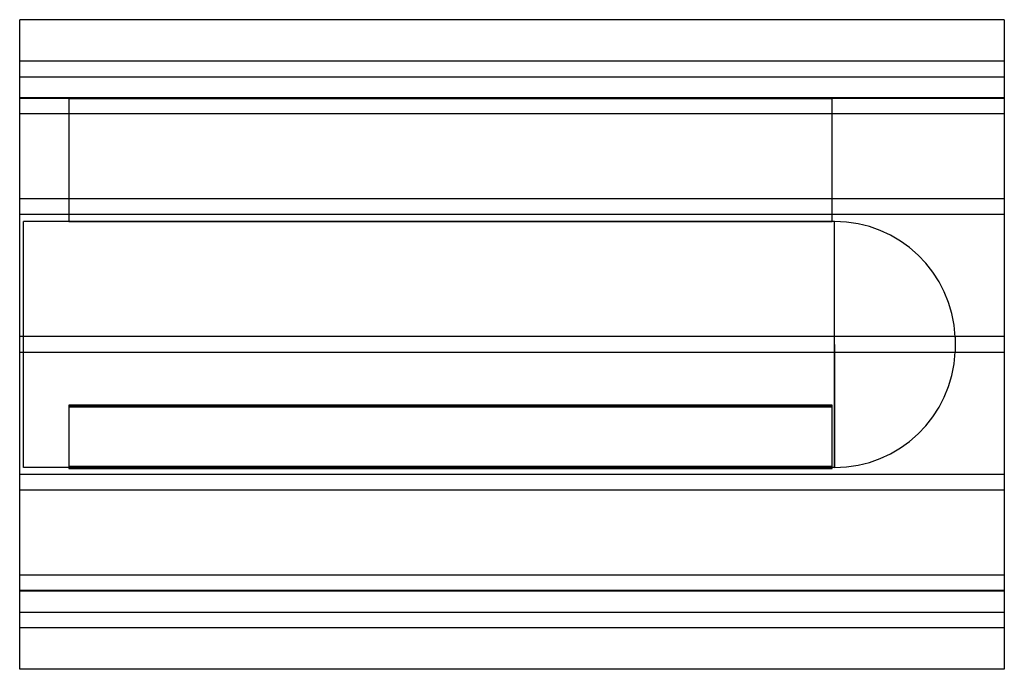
# Model space of a CAD drawing. Header units: millimetres. Extents: x -500 to 500, y -330 to 330.
import ezdxf

# ---------------------------------------------------------------- set-up
doc = ezdxf.new("R2010")
doc.units = ezdxf.units.MM
doc.layers.add('HIDDEN', color=7, linetype='Continuous')
doc.layers.add('THICK', color=7, linetype='Continuous')

msp = doc.modelspace()

# ---------------------------------------------------------------- linework, layer by layer
at = {"layer": 'HIDDEN'}
for p, q in [((500, 288), (-500, 288)), ((-500, 272), (500, 272)), ((500, 250.5), (-500, 250.5)), ((500, 250.5), (-500, 250.5)), ((-450, 250), (-500, 250)), ((-450, 250), (-450, 250)), ((325, 250), (325, 250)), ((500, 250), (325, 250)), ((-450, 250), (-450, 125)), ((-450, 250), (325, 250)), ((325, 250), (-450, 250)), ((325, 125), (325, 250)), ((500, 234.5), (-500, 234.5)), ((500, 234.5), (-500, 234.5)), ((500, 148), (-500, 148)), ((500, 148), (-500, 148)), ((500, 132), (-500, 132)), ((500, 132), (-500, 132)), ((-496, 0), (-496, 125)), ((-450, 125), (-496, 125)), ((325, 125), (-450, 125)), ((-450, 125), (325, 125)), ((327.6, 125), (325, 125)), ((327.6, 0), (327.6, 125)), ((500, 8), (-500, 8)), ((500, 8), (-500, 8)), ((327.6, 0), (327.6, -125)), ((450, 7.4), (450, 0)), ((500, -8), (-500, -8)), ((500, -8), (-500, -8)), ((-496, -125), (-496, 0)), ((327.6, -125), (327.6, 0)), ((450, 0), (450, -7.4)), ((-450, -61.6), (325, -61.6)), ((325, -61.6), (-450, -61.6)), ((-450, -61.6), (-450, -124.1)), ((325, -63.4), (-450, -63.4)), ((-450, -63.4), (325, -63.4)), ((325, -124.1), (325, -61.6)), ((327.6, -125), (-496, -125)), ((325, -124.1), (-450, -124.1)), ((-450, -124.1), (-450, -125.9)), ((-450, -124.1), (325, -124.1)), ((-450, -125.9), (325, -125.9)), ((325, -125.9), (-450, -125.9)), ((325, -125.9), (325, -124.1)), ((500, -132), (-500, -132)), ((500, -132), (-500, -132)), ((500, -148), (-500, -148)), ((500, -148), (-500, -148)), ((500, -234.5), (-500, -234.5)), ((500, -234.5), (-500, -234.5)), ((500, -250), (-500, -250)), ((500, -250.5), (-500, -250.5)), ((500, -250.5), (-500, -250.5)), ((-500, -272), (500, -272)), ((500, -288), (-500, -288))]:
    msp.add_line(p, q, dxfattribs=at)
for centre, start, end in [((327.6, 2.5), 2.3153, 90), ((327.6, -2.5), 270, 357.6847)]:
    msp.add_arc(centre, 122.5, start, end, dxfattribs=at)
at = {"layer": 'THICK'}
for p, q in [((-500, 0), (-500, 330)), ((500, 330), (-500, 330)), ((500, 330), (500, 0)), ((500, 0), (500, -330)), ((-500, -330), (-500, 0)), ((500, -330), (-500, -330))]:
    msp.add_line(p, q, dxfattribs=at)

doc.saveas('drawing.dxf')
